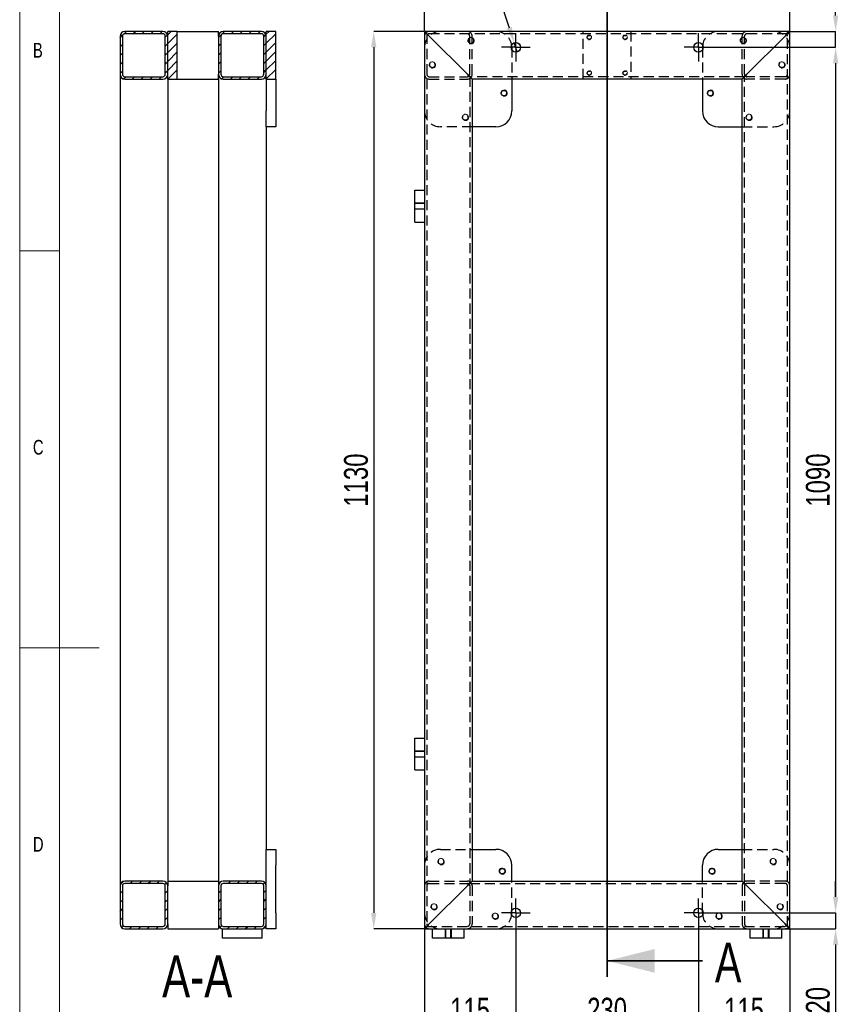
# Model space of a CAD drawing. Header units: millimetres. Extents: x 5 to 415, y 5 to 345.
# Tile 4 of 11: x 5 to 108, y 104 to 228. Entities that reach past the tile are written whole.
import ezdxf

# ---------------------------------------------------------------- set-up
doc = ezdxf.new("R2010")
doc.units = ezdxf.units.MM
doc.header["$PDSIZE"] = -1
doc.linetypes.add('CENTERX2', pattern=[20.32, 12.7, -2.54, 2.54, -2.54])
doc.linetypes.add('HIDDEN', pattern=[1.905, 1.27, -0.635])
for name, color, linetype in [('COTES', 1, 'Continuous'), ('NOTES', 6, 'Continuous'), ('TRAIT-FINS', 9, 'Continuous'), ('TRAIT-MIXTES', 3, 'CENTERX2'), ('TRAIT-TIRET', 2, 'HIDDEN')]:
    doc.layers.add(name, color=color, linetype=linetype)
doc.layers.add('TRAIT-FORT', color=4, linetype='Continuous', lineweight=25)
doc.styles.add('SLDTEXTSTYLE0', font='TXT', dxfattribs={"width": 0.75})
doc.dimstyles.new('SLDDIMSTYLE0', dxfattribs={"dimtxt": 3, "dimasz": 2, "dimexe": 0, "dimexo": 0.0625, "dimgap": 0.75, "dimtad": 1, "dimdec": 0, "dimlfac": 10, "dimrnd": 1e-09, "dimzin": 12, "dimdsep": 46, "dimtxsty": 'SLDTEXTSTYLE0', "dimsah": 1, "dimcen": 0.09, "dimadec": 0, "dimazin": 3, "dimtfac": 1, "dimtdec": 0, "dimtofl": 0, "dimtmove": 0, "dimatfit": 3, "dimfxl": 1, "dimfrac": 2, "dimtolj": 1, "dimtzin": 12, "dimarcsym": 0})
doc.dimstyles.new('SLDDIMSTYLE1', dxfattribs={"dimtxt": 3, "dimasz": 2, "dimexe": 0, "dimexo": 0.0625, "dimgap": 0.75, "dimtad": 1, "dimdec": 0, "dimlfac": 10, "dimrnd": 1e-09, "dimzin": 12, "dimdsep": 46, "dimtxsty": 'SLDTEXTSTYLE0', "dimsah": 1, "dimcen": 0.09, "dimadec": 0, "dimazin": 3, "dimtfac": 1, "dimtdec": 0, "dimtmove": 0, "dimatfit": 0, "dimfxl": 1, "dimfrac": 2, "dimtolj": 1, "dimtzin": 12, "dimarcsym": 0})
doc.dimstyles.new('SLDDIMSTYLE2', dxfattribs={"dimtxt": 3, "dimasz": 2, "dimexe": 0, "dimexo": 0.0625, "dimgap": 0.75, "dimtad": 0, "dimtih": 1, "dimtoh": 1, "dimdec": 0, "dimlfac": 10, "dimrnd": 1e-09, "dimzin": 12, "dimdsep": 46, "dimtxsty": 'SLDTEXTSTYLE0', "dimblk1": 'NONE', "dimsah": 1, "dimcen": 0, "dimadec": 0, "dimazin": 3, "dimtfac": 1, "dimtdec": 0, "dimtmove": 0, "dimatfit": 3, "dimldrblk": 'NONE', "dimfxl": 1, "dimfrac": 2, "dimtolj": 1, "dimtzin": 12, "dimarcsym": 0})

# ---------------------------------------------------------------- blocks, each defined once
blk = doc.blocks.new('_D')
at = {"layer": 'COTES', "color": 0, "lineweight": -2, "transparency": 16777216}
for p, q in [((92.33, 224.11), (107.75, 224.11)), ((107.75, 222.11), (107.75, 117.11)), ((92.33, 115.11), (107.75, 115.11))]:
    blk.add_line(p, q, dxfattribs=at)
at = {"layer": 'COTES', "color": 0, "transparency": 16777216}
for points in [[(107.42, 222.11), (108.08, 222.11), (107.75, 224.11)], [(107.42, 117.11), (108.08, 117.11), (107.75, 115.11)]]:
    blk.add_solid(points, dxfattribs=at)
at = {"layer": 'Defpoints', "color": 0, "transparency": 16777216}
for p in [(92.27, 224.11), (92.27, 115.11), (107.75, 115.11)]:
    blk.add_point(p, dxfattribs=at)
at = {"layer": 'COTES', "color": 0, "transparency": 16777216, "insert": (104, 169.61), "char_height": 3, "attachment_point": 2, "rotation": 90, "style": 'SLDTEXTSTYLE0'}
blk.add_mtext('\\A1;1090', dxfattribs=at)
blk = doc.blocks.new('_D_1')
at = {"layer": 'COTES', "color": 0, "lineweight": -2, "transparency": 16777216}
for p, q in [((107.75, 228.11), (107.75, 236.98)), ((102.03, 226.11), (107.75, 226.11)), ((107.75, 224.11), (107.75, 226.11)), ((92.33, 224.11), (107.75, 224.11)), ((107.75, 222.11), (107.75, 220.11))]:
    blk.add_line(p, q, dxfattribs=at)
at = {"layer": 'COTES', "color": 0, "transparency": 16777216}
for points in [[(107.42, 228.11), (108.08, 228.11), (107.75, 226.11)], [(107.42, 222.11), (108.08, 222.11), (107.75, 224.11)]]:
    blk.add_solid(points, dxfattribs=at)
at = {"layer": 'Defpoints', "color": 0, "transparency": 16777216}
for p in [(101.97, 226.11), (107.75, 226.11), (92.27, 224.11)]:
    blk.add_point(p, dxfattribs=at)
at = {"layer": 'COTES', "color": 0, "transparency": 16777216, "insert": (104, 234.54), "char_height": 3, "attachment_point": 2, "rotation": 90, "style": 'SLDTEXTSTYLE0'}
blk.add_mtext('\\A1;20', dxfattribs=at)
blk = doc.blocks.new('_D_2')
at = {"layer": 'COTES', "color": 0, "lineweight": -2, "transparency": 16777216}
for p, q in [((107.75, 117.11), (107.75, 119.11)), ((92.33, 115.11), (107.75, 115.11)), ((107.75, 115.11), (107.75, 113.11)), ((102.03, 113.11), (107.75, 113.11)), ((107.75, 111.11), (107.75, 101.67))]:
    blk.add_line(p, q, dxfattribs=at)
at = {"layer": 'COTES', "color": 0, "transparency": 16777216}
for points in [[(107.42, 117.11), (108.08, 117.11), (107.75, 115.11)], [(107.42, 111.11), (108.08, 111.11), (107.75, 113.11)]]:
    blk.add_solid(points, dxfattribs=at)
at = {"layer": 'Defpoints', "color": 0, "transparency": 16777216}
for p in [(92.27, 115.11), (101.97, 113.11), (107.75, 113.11)]:
    blk.add_point(p, dxfattribs=at)
at = {"layer": 'COTES', "color": 0, "transparency": 16777216, "insert": (104, 104.11), "char_height": 3, "attachment_point": 2, "rotation": 90, "style": 'SLDTEXTSTYLE0'}
blk.add_mtext('\\A1;20', dxfattribs=at)
blk = doc.blocks.new('_D_3')
at = {"layer": 'COTES', "color": 0, "lineweight": -2, "transparency": 16777216}
for p, q in [((90.47, 113.25), (90.47, 100.67)), ((101.97, 113.05), (101.97, 100.67)), ((92.47, 100.67), (99.97, 100.67))]:
    blk.add_line(p, q, dxfattribs=at)
at = {"layer": 'COTES', "color": 0, "transparency": 16777216}
for points in [[(92.47, 101), (92.47, 100.33), (90.47, 100.67)], [(99.97, 101), (99.97, 100.33), (101.97, 100.67)]]:
    blk.add_solid(points, dxfattribs=at)
at = {"layer": 'Defpoints', "color": 0, "transparency": 16777216}
for p in [(90.47, 113.31), (101.97, 113.11), (101.97, 100.67)]:
    blk.add_point(p, dxfattribs=at)
at = {"layer": 'COTES', "color": 0, "transparency": 16777216, "insert": (96.22, 104.42), "char_height": 3, "attachment_point": 2, "style": 'SLDTEXTSTYLE0'}
blk.add_mtext('\\A1;115', dxfattribs=at)
blk = doc.blocks.new('_D_4')
at = {"layer": 'COTES', "color": 0, "lineweight": -2, "transparency": 16777216}
for p, q in [((67.47, 113.25), (67.47, 100.67)), ((90.47, 113.25), (90.47, 100.67)), ((88.47, 100.67), (69.47, 100.67))]:
    blk.add_line(p, q, dxfattribs=at)
at = {"layer": 'COTES', "color": 0, "transparency": 16777216}
for points in [[(69.47, 101), (69.47, 100.33), (67.47, 100.67)], [(88.47, 101), (88.47, 100.33), (90.47, 100.67)]]:
    blk.add_solid(points, dxfattribs=at)
at = {"layer": 'Defpoints', "color": 0, "transparency": 16777216}
for p in [(67.47, 113.31), (90.47, 113.31), (67.47, 100.67)]:
    blk.add_point(p, dxfattribs=at)
at = {"layer": 'COTES', "color": 0, "transparency": 16777216, "insert": (78.97, 104.42), "char_height": 3, "attachment_point": 2, "style": 'SLDTEXTSTYLE0'}
blk.add_mtext('\\A1;230', dxfattribs=at)
blk = doc.blocks.new('_D_5')
at = {"layer": 'COTES', "color": 0, "lineweight": -2, "transparency": 16777216}
for p, q in [((55.97, 113.05), (55.97, 100.67)), ((67.47, 113.25), (67.47, 100.67)), ((65.47, 100.67), (57.97, 100.67))]:
    blk.add_line(p, q, dxfattribs=at)
at = {"layer": 'COTES', "color": 0, "transparency": 16777216}
for points in [[(57.97, 101), (57.97, 100.33), (55.97, 100.67)], [(65.47, 101), (65.47, 100.33), (67.47, 100.67)]]:
    blk.add_solid(points, dxfattribs=at)
at = {"layer": 'Defpoints', "color": 0, "transparency": 16777216}
for p in [(55.97, 113.11), (67.47, 113.31), (55.97, 100.67)]:
    blk.add_point(p, dxfattribs=at)
at = {"layer": 'COTES', "color": 0, "transparency": 16777216, "insert": (61.72, 104.42), "char_height": 3, "attachment_point": 2, "style": 'SLDTEXTSTYLE0'}
blk.add_mtext('\\A1;115', dxfattribs=at)
blk = doc.blocks.new('_D_6')
at = {"layer": 'COTES', "color": 0, "lineweight": -2, "transparency": 16777216}
for p, q in [((55.97, 226.17), (55.97, 239.23)), ((99.97, 239.23), (57.97, 239.23)), ((101.97, 226.17), (101.97, 239.23))]:
    blk.add_line(p, q, dxfattribs=at)
at = {"layer": 'COTES', "color": 0, "transparency": 16777216}
for points in [[(57.97, 239.56), (57.97, 238.9), (55.97, 239.23)], [(99.97, 239.56), (99.97, 238.9), (101.97, 239.23)]]:
    blk.add_solid(points, dxfattribs=at)
at = {"layer": 'Defpoints', "color": 0, "transparency": 16777216}
for p in [(55.97, 239.23), (55.97, 226.11), (101.97, 226.11)]:
    blk.add_point(p, dxfattribs=at)
at = {"layer": 'COTES', "color": 0, "transparency": 16777216, "insert": (78.97, 242.98), "char_height": 3, "attachment_point": 2, "style": 'SLDTEXTSTYLE0'}
blk.add_mtext('\\A1;460', dxfattribs=at)
blk = doc.blocks.new('_D_7')
at = {"layer": 'COTES', "color": 0, "lineweight": -2, "transparency": 16777216}
for p, q in [((55.91, 226.11), (49.59, 226.11)), ((49.59, 224.11), (49.59, 115.11)), ((55.91, 113.11), (49.59, 113.11))]:
    blk.add_line(p, q, dxfattribs=at)
at = {"layer": 'COTES', "color": 0, "transparency": 16777216}
for points in [[(49.25, 224.11), (49.92, 224.11), (49.59, 226.11)], [(49.25, 115.11), (49.92, 115.11), (49.59, 113.11)]]:
    blk.add_solid(points, dxfattribs=at)
at = {"layer": 'Defpoints', "color": 0, "transparency": 16777216}
for p in [(55.97, 226.11), (49.59, 113.11), (55.97, 113.11)]:
    blk.add_point(p, dxfattribs=at)
at = {"layer": 'COTES', "color": 0, "transparency": 16777216, "insert": (45.84, 169.61), "char_height": 3, "attachment_point": 2, "rotation": 90, "style": 'SLDTEXTSTYLE0'}
blk.add_mtext('\\A1;1130', dxfattribs=at)
blk = doc.blocks.new('_D_8')
at = {"layer": 'COTES', "color": 0, "lineweight": -2, "transparency": 16777216}
for p, q in [((58.71, 244.3), (60.79, 244.3)), ((60.79, 244.3), (66.65, 226.58)), ((67.66, 223.54), (67.28, 224.68))]:
    blk.add_line(p, q, dxfattribs=at)
at = {"layer": 'COTES', "color": 0, "transparency": 16777216}
blk.add_solid([(66.97, 226.68), (66.34, 226.47), (67.28, 224.68)], dxfattribs=at)
at = {"layer": 'Defpoints', "color": 0, "transparency": 16777216}
for p in [(67.28, 224.68), (67.66, 223.54)]:
    blk.add_point(p, dxfattribs=at)
at = {"layer": 'COTES', "color": 0, "transparency": 16777216, "insert": (39.14, 245.84), "char_height": 3, "attachment_point": 1, "style": 'SLDTEXTSTYLE0'}
blk.add_mtext('\\A1;4x ∅12{\\fGDT;x}60', dxfattribs=at)
blk = doc.blocks.new('_None')
blk = doc.blocks.new('SW_CENTERMARKSYMBOL_0')
at = {"layer": 'TRAIT-MIXTES', "color": 0}
for p, q in [((0, 1.2), (0, 1.8)), ((-1.2, 0), (-1.8, 0)), ((0, 0), (-1.2, 0)), ((0, 0), (0, 1.2)), ((0, 0), (0, -1.2)), ((0, 0), (1.2, 0)), ((1.2, 0), (1.8, 0)), ((0, -1.2), (0, -1.8))]:
    blk.add_line(p, q, dxfattribs=at)
blk = doc.blocks.new('SW_CENTERMARKSYMBOL_1')
at = {"layer": 'TRAIT-MIXTES', "color": 0}
for p, q in [((0, 1.2), (0, 1.8)), ((-1.2, 0), (-1.8, 0)), ((0, 0), (-1.2, 0)), ((0, 0), (0, 1.2)), ((0, 0), (0, -1.2)), ((0, 0), (1.2, 0)), ((1.2, 0), (1.8, 0)), ((0, -1.2), (0, -1.8))]:
    blk.add_line(p, q, dxfattribs=at)
blk = doc.blocks.new('SW_CENTERMARKSYMBOL_2')
at = {"layer": 'TRAIT-MIXTES', "color": 0}
for p, q in [((0, 1.2), (0, 1.8)), ((-1.2, 0), (-1.8, 0)), ((0, 0), (-1.2, 0)), ((0, 0), (0, 1.2)), ((0, 0), (0, -1.2)), ((0, 0), (1.2, 0)), ((1.2, 0), (1.8, 0)), ((0, -1.2), (0, -1.8))]:
    blk.add_line(p, q, dxfattribs=at)
blk = doc.blocks.new('SW_CENTERMARKSYMBOL_3')
at = {"layer": 'TRAIT-MIXTES', "color": 0}
for p, q in [((0, 1.2), (0, 1.8)), ((-1.2, 0), (-1.8, 0)), ((0, 0), (-1.2, 0)), ((0, 0), (0, 1.2)), ((0, 0), (0, -1.2)), ((0, 0), (1.2, 0)), ((1.2, 0), (1.8, 0)), ((0, -1.2), (0, -1.8))]:
    blk.add_line(p, q, dxfattribs=at)

msp = doc.modelspace()

# ---------------------------------------------------------------- hatches: boundary and pattern name
at = {"layer": 'TRAIT-FINS'}
h = msp.add_hatch(dxfattribs=at)
h.set_pattern_fill('ANSI31', color=256, scale=0.25, angle=2.8e-322, style=0)
edge = h.paths.add_edge_path(flags=0)
edge.add_line((17.639, 225.511), (17.639, 220.711))
edge.add_arc((18.239, 220.711), 0.6, 180, 270)
edge.add_line((18.239, 220.111), (23.039, 220.111))
edge.add_arc((23.039, 220.711), 0.6, 270, 360)
edge.add_line((23.639, 220.711), (23.639, 225.511))
edge.add_arc((23.039, 225.511), 0.6, 0, 90)
edge.add_line((23.039, 226.111), (18.239, 226.111))
edge.add_arc((18.239, 225.511), 0.6, 90, 180)
edge = h.paths.add_edge_path(flags=0)
edge.add_arc((18.239, 220.711), 0.3, 180, 270, ccw=False)
edge.add_line((17.939, 220.711), (17.939, 225.511))
edge.add_arc((18.239, 225.511), 0.3, 90, 180, ccw=False)
edge.add_line((18.239, 225.811), (23.039, 225.811))
edge.add_arc((23.039, 225.511), 0.3, 0, 90, ccw=False)
edge.add_line((23.339, 225.511), (23.339, 220.711))
edge.add_arc((23.039, 220.711), 0.3, 270, 360, ccw=False)
edge.add_line((23.039, 220.411), (18.239, 220.411))
h = msp.add_hatch(dxfattribs=at)
h.set_pattern_fill('ANSI31', color=256, scale=0.25, angle=2.8e-322, style=0)
h.paths.add_polyline_path([(23.639, 220.111), (24.839, 220.111), (24.839, 226.111), (23.639, 226.111)], flags=0)
h = msp.add_hatch(dxfattribs=at)
h.set_pattern_fill('ANSI31', color=256, scale=0.25, angle=2.8e-322, style=0)
edge = h.paths.add_edge_path(flags=0)
edge.add_line((30.039, 225.511), (30.039, 220.711))
edge.add_arc((30.639, 220.711), 0.6, 180, 270)
edge.add_line((30.639, 220.111), (35.439, 220.111))
edge.add_arc((35.439, 220.711), 0.6, 270, 360)
edge.add_line((36.039, 220.711), (36.039, 225.511))
edge.add_arc((35.439, 225.511), 0.6, 0, 90)
edge.add_line((35.439, 226.111), (30.639, 226.111))
edge.add_arc((30.639, 225.511), 0.6, 90, 180)
edge = h.paths.add_edge_path(flags=0)
edge.add_arc((30.639, 220.711), 0.3, 180, 270, ccw=False)
edge.add_line((30.339, 220.711), (30.339, 225.511))
edge.add_arc((30.639, 225.511), 0.3, 90, 180, ccw=False)
edge.add_line((30.639, 225.811), (35.439, 225.811))
edge.add_arc((35.439, 225.511), 0.3, 0, 90, ccw=False)
edge.add_line((35.739, 225.511), (35.739, 220.711))
edge.add_arc((35.439, 220.711), 0.3, 270, 360, ccw=False)
edge.add_line((35.439, 220.411), (30.639, 220.411))
h = msp.add_hatch(dxfattribs=at)
h.set_pattern_fill('ANSI31', color=256, scale=0.25, angle=2.8e-322, style=0)
h.paths.add_polyline_path([(36.039, 220.111), (37.239, 220.111), (37.239, 226.111), (36.039, 226.111)], flags=0)
h = msp.add_hatch(dxfattribs=at)
h.set_pattern_fill('ANSI31', color=256, scale=0.25, angle=2.8e-322, style=0)
edge = h.paths.add_edge_path(flags=0)
edge.add_line((23.039, 119.111), (18.239, 119.111))
edge.add_arc((18.239, 118.511), 0.6, 90, 180)
edge.add_line((17.639, 118.511), (17.639, 113.711))
edge.add_arc((18.239, 113.711), 0.6, 180, 270)
edge.add_line((18.239, 113.111), (23.039, 113.111))
edge.add_arc((23.039, 113.711), 0.6, 270, 360)
edge.add_line((23.639, 113.711), (23.639, 118.511))
edge.add_arc((23.039, 118.511), 0.6, 0, 90)
edge = h.paths.add_edge_path(flags=0)
edge.add_arc((18.239, 118.511), 0.3, 90, 180, ccw=False)
edge.add_line((18.239, 118.811), (23.039, 118.811))
edge.add_arc((23.039, 118.511), 0.3, 0, 90, ccw=False)
edge.add_line((23.339, 118.511), (23.339, 113.711))
edge.add_arc((23.039, 113.711), 0.3, 270, 360, ccw=False)
edge.add_line((23.039, 113.411), (18.239, 113.411))
edge.add_arc((18.239, 113.711), 0.3, 180, 270, ccw=False)
edge.add_line((17.939, 113.711), (17.939, 118.511))
h = msp.add_hatch(dxfattribs=at)
h.set_pattern_fill('ANSI31', color=256, scale=0.25, angle=2.8e-322, style=0)
edge = h.paths.add_edge_path(flags=0)
edge.add_line((35.439, 119.111), (30.639, 119.111))
edge.add_arc((30.639, 118.511), 0.6, 90, 180)
edge.add_line((30.039, 118.511), (30.039, 113.711))
edge.add_arc((30.639, 113.711), 0.6, 180, 270)
edge.add_line((30.639, 113.111), (35.439, 113.111))
edge.add_arc((35.439, 113.711), 0.6, 270, 360)
edge.add_line((36.039, 113.711), (36.039, 118.511))
edge.add_arc((35.439, 118.511), 0.6, 0, 90)
edge = h.paths.add_edge_path(flags=0)
edge.add_arc((30.639, 118.511), 0.3, 90, 180, ccw=False)
edge.add_line((30.639, 118.811), (35.439, 118.811))
edge.add_arc((35.439, 118.511), 0.3, 0, 90, ccw=False)
edge.add_line((35.739, 118.511), (35.739, 113.711))
edge.add_arc((35.439, 113.711), 0.3, 270, 360, ccw=False)
edge.add_line((35.439, 113.411), (30.639, 113.411))
edge.add_arc((30.639, 113.711), 0.3, 180, 270, ccw=False)
edge.add_line((30.339, 113.711), (30.339, 118.511))

# ---------------------------------------------------------------- linework, layer by layer
at = {"lineweight": 18}
for p, q in [((5, 292), (5, 5)), ((10, 287), (10, 10)), ((5, 198.5), (10, 198.5)), ((5, 148.5), (15, 148.5))]:
    msp.add_line(p, q, dxfattribs=at)
at = {"lineweight": 35}
for p, q in [((78.971, 234.82), (78.971, 107.067)), ((90.971, 109.067), (78.971, 109.067))]:
    msp.add_line(p, q, dxfattribs=at)
msp.add_solid([(78.971, 109.067), (84.971, 107.567), (84.971, 110.567)], dxfattribs=at)
at = {"layer": 'TRAIT-FINS', "lineweight": 18}
for p, q in [((54.771, 204.511), (55.971, 204.511)), ((54.771, 203.711), (55.971, 203.711)), ((55.971, 203.711), (55.971, 204.511)), ((54.771, 135.511), (55.971, 135.511)), ((55.971, 134.711), (55.971, 135.511)), ((54.771, 134.711), (55.971, 134.711)), ((58.571, 111.911), (58.571, 113.111)), ((59.371, 113.111), (58.571, 113.111)), ((59.371, 111.911), (59.371, 113.111)), ((98.571, 111.911), (98.571, 113.111)), ((99.371, 113.111), (98.571, 113.111)), ((99.371, 111.911), (99.371, 113.111))]:
    msp.add_line(p, q, dxfattribs=at)
for centre, radius in [((61.83, 224.943), 0.4), ((76.721, 225.361), 0.3), ((76.721, 225.361), 0.3), ((81.221, 225.361), 0.3), ((81.221, 225.361), 0.3), ((96.112, 224.943), 0.4), ((56.962, 221.883), 0.4), ((100.981, 221.883), 0.4), ((76.721, 220.861), 0.3), ((76.721, 220.861), 0.3), ((81.221, 220.861), 0.3), ((81.221, 220.861), 0.3), ((65.981, 218.339), 0.4), ((91.962, 218.339), 0.4), ((61.112, 215.279), 0.4), ((96.83, 215.279), 0.4), ((58.057, 121.549), 0.4), ((99.885, 121.549), 0.4), ((65.765, 120.355), 0.4), ((92.177, 120.355), 0.4), ((57.177, 115.867), 0.4), ((100.765, 115.867), 0.4), ((64.885, 114.673), 0.4), ((93.057, 114.673), 0.4)]:
    msp.add_arc(centre, radius, 255, 195, dxfattribs=at)
at = {"layer": 'TRAIT-FORT', "lineweight": 25}
for p, q in [((23.039, 226.111), (18.239, 226.111)), ((23.039, 225.811), (18.239, 225.811)), ((23.639, 220.111), (23.639, 226.111)), ((24.839, 226.111), (23.639, 226.111)), ((24.839, 220.111), (24.839, 226.111)), ((24.839, 226.111), (30.039, 226.111)), ((30.039, 225.511), (30.039, 226.111)), ((35.439, 226.111), (30.639, 226.111)), ((35.439, 225.811), (30.639, 225.811)), ((36.039, 220.111), (36.039, 226.111)), ((37.239, 226.111), (36.039, 226.111)), ((37.239, 220.111), (37.239, 226.111)), ((55.971, 226.111), (55.971, 113.111)), ((101.971, 226.111), (55.971, 226.111)), ((101.971, 113.111), (101.971, 226.111)), ((17.639, 225.511), (17.639, 220.711)), ((17.939, 225.511), (17.939, 220.711)), ((23.339, 220.711), (23.339, 225.511)), ((23.639, 220.711), (23.639, 225.511)), ((30.039, 225.511), (30.039, 220.711)), ((30.339, 225.511), (30.339, 220.711)), ((35.739, 220.711), (35.739, 225.511)), ((36.039, 220.711), (36.039, 225.511)), ((56.571, 225.511), (61.371, 220.711)), ((96.571, 220.711), (101.371, 225.511)), ((17.639, 220.711), (17.639, 118.511)), ((30.039, 220.111), (30.039, 220.711)), ((18.239, 220.411), (23.039, 220.411)), ((18.239, 220.111), (23.039, 220.111)), ((23.639, 220.111), (24.839, 220.111)), ((23.639, 220.111), (23.639, 119.111)), ((24.839, 220.111), (30.039, 220.111)), ((30.039, 220.111), (30.039, 119.111)), ((30.639, 220.411), (35.439, 220.411)), ((30.639, 220.111), (35.439, 220.111)), ((36.039, 220.111), (37.239, 220.111)), ((36.039, 220.111), (36.039, 216.111)), ((37.239, 220.111), (37.239, 216.111)), ((61.971, 220.111), (61.971, 119.111)), ((95.971, 220.111), (61.971, 220.111)), ((66.971, 220.111), (66.971, 216.111)), ((90.971, 220.111), (90.971, 216.111)), ((95.971, 119.111), (95.971, 220.111)), ((36.039, 214.111), (36.039, 216.111)), ((37.239, 216.111), (37.239, 214.111)), ((36.039, 214.111), (36.039, 123.111)), ((37.239, 214.111), (36.039, 214.111)), ((64.971, 214.111), (61.971, 214.111)), ((92.971, 214.111), (95.971, 214.111)), ((54.771, 206.111), (55.971, 206.111)), ((54.771, 202.111), (54.771, 206.111)), ((54.771, 202.111), (55.971, 202.111)), ((54.771, 133.111), (54.771, 137.111)), ((54.771, 137.111), (55.971, 137.111)), ((54.771, 133.111), (55.971, 133.111)), ((36.039, 121.111), (36.039, 123.111)), ((36.039, 123.111), (37.239, 123.111)), ((37.239, 123.111), (37.239, 121.111)), ((61.971, 123.111), (64.971, 123.111)), ((92.971, 123.111), (95.971, 123.111)), ((36.039, 118.511), (36.039, 121.111)), ((37.239, 115.111), (37.239, 121.111)), ((66.971, 119.111), (66.971, 121.111)), ((90.971, 119.111), (90.971, 121.111)), ((23.039, 119.111), (18.239, 119.111)), ((23.639, 119.111), (23.639, 118.511)), ((23.639, 119.111), (30.039, 119.111)), ((30.039, 119.111), (30.039, 118.511)), ((35.439, 119.111), (30.639, 119.111)), ((61.971, 119.111), (95.971, 119.111)), ((17.639, 118.511), (17.639, 113.711)), ((17.939, 118.511), (17.939, 113.711)), ((23.039, 118.811), (18.239, 118.811)), ((23.339, 113.711), (23.339, 118.511)), ((23.639, 113.711), (23.639, 118.511)), ((30.039, 118.511), (30.039, 113.711)), ((30.339, 118.511), (30.339, 113.711)), ((35.439, 118.811), (30.639, 118.811)), ((35.739, 113.711), (35.739, 118.511)), ((36.039, 113.711), (36.039, 118.511)), ((56.571, 113.711), (61.371, 118.511)), ((96.571, 118.511), (101.371, 113.711)), ((37.239, 115.111), (37.239, 113.111)), ((18.239, 113.411), (23.039, 113.411)), ((18.239, 113.111), (23.039, 113.111)), ((23.639, 113.711), (23.639, 113.111)), ((23.639, 113.111), (30.039, 113.111)), ((30.039, 113.711), (30.039, 113.111)), ((30.539, 111.911), (30.539, 113.111)), ((30.639, 113.411), (35.439, 113.411)), ((30.639, 113.111), (35.439, 113.111)), ((35.539, 111.911), (35.539, 113.111)), ((36.039, 113.111), (36.039, 113.711)), ((37.239, 113.111), (36.039, 113.111)), ((55.971, 113.111), (101.971, 113.111)), ((56.971, 111.911), (56.971, 113.111)), ((60.971, 111.911), (60.971, 113.111)), ((96.971, 111.911), (96.971, 113.111)), ((100.971, 111.911), (100.971, 113.111)), ((35.539, 111.911), (30.539, 111.911)), ((60.971, 111.911), (56.971, 111.911)), ((100.971, 111.911), (96.971, 111.911))]:
    msp.add_line(p, q, dxfattribs=at)
at = {"layer": 'TRAIT-FORT', "lineweight": 25, "flags": 128}
for points in [[(55.971, 226.111), (55.983, 226.099), (56.017, 226.065), (56.072, 226.01), (56.147, 225.935), (56.238, 225.844), (56.341, 225.74), (56.454, 225.628), (56.571, 225.511)], [(56.571, 225.511), (56.454, 225.628), (56.341, 225.74), (56.238, 225.844), (56.147, 225.935), (56.072, 226.01), (56.017, 226.065), (55.983, 226.099), (55.971, 226.111)], [(101.371, 225.511), (101.475, 225.615), (101.576, 225.716), (101.671, 225.811), (101.757, 225.897), (101.831, 225.97), (101.891, 226.03), (101.935, 226.075), (101.962, 226.102), (101.971, 226.111)], [(101.971, 226.111), (101.96, 226.099), (101.925, 226.065), (101.87, 226.01), (101.795, 225.935), (101.704, 225.844), (101.601, 225.74), (101.488, 225.628), (101.371, 225.511)], [(61.371, 220.711), (61.488, 220.594), (61.601, 220.481), (61.704, 220.378), (61.795, 220.287), (61.87, 220.212), (61.925, 220.157), (61.96, 220.122), (61.971, 220.111)], [(61.971, 220.111), (61.962, 220.12), (61.935, 220.147), (61.891, 220.191), (61.831, 220.251), (61.757, 220.325), (61.671, 220.411), (61.576, 220.506), (61.475, 220.607), (61.371, 220.711)], [(95.971, 220.111), (95.98, 220.12), (96.007, 220.147), (96.051, 220.191), (96.111, 220.251), (96.185, 220.325), (96.271, 220.411), (96.366, 220.506), (96.467, 220.607), (96.571, 220.711)], [(96.571, 220.711), (96.454, 220.594), (96.341, 220.481), (96.238, 220.378), (96.147, 220.287), (96.072, 220.212), (96.017, 220.157), (95.983, 220.122), (95.971, 220.111)], [(61.371, 118.511), (61.488, 118.628), (61.601, 118.74), (61.704, 118.844), (61.795, 118.935), (61.87, 119.01), (61.925, 119.065), (61.96, 119.099), (61.971, 119.111)], [(61.971, 119.111), (61.962, 119.102), (61.935, 119.075), (61.891, 119.03), (61.831, 118.97), (61.757, 118.897), (61.671, 118.811), (61.576, 118.716), (61.475, 118.615), (61.371, 118.511)], [(95.971, 119.111), (95.98, 119.102), (96.007, 119.075), (96.051, 119.03), (96.111, 118.97), (96.185, 118.897), (96.271, 118.811), (96.366, 118.716), (96.467, 118.615), (96.571, 118.511)], [(96.571, 118.511), (96.454, 118.628), (96.341, 118.74), (96.238, 118.844), (96.147, 118.935), (96.072, 119.01), (96.017, 119.065), (95.983, 119.099), (95.971, 119.111)], [(55.971, 113.111), (55.983, 113.122), (56.017, 113.157), (56.072, 113.212), (56.147, 113.287), (56.238, 113.378), (56.341, 113.481), (56.454, 113.594), (56.571, 113.711)], [(56.571, 113.711), (56.454, 113.594), (56.341, 113.481), (56.238, 113.378), (56.147, 113.287), (56.072, 113.212), (56.017, 113.157), (55.983, 113.122), (55.971, 113.111)], [(101.371, 113.711), (101.488, 113.594), (101.601, 113.481), (101.704, 113.378), (101.795, 113.287), (101.87, 113.212), (101.925, 113.157), (101.96, 113.122), (101.971, 113.111)], [(101.971, 113.111), (101.96, 113.122), (101.925, 113.157), (101.87, 113.212), (101.795, 113.287), (101.704, 113.378), (101.601, 113.481), (101.488, 113.594), (101.371, 113.711)]]:
    msp.add_lwpolyline(points, dxfattribs=at)
at = {"layer": 'TRAIT-FORT', "lineweight": 25}
for centre, radius in [((67.471, 224.111), 0.6), ((90.471, 224.111), 0.6), ((65.981, 218.339), 0.34), ((91.962, 218.339), 0.34), ((65.765, 120.355), 0.34), ((92.177, 120.355), 0.34), ((67.471, 115.111), 0.6), ((90.471, 115.111), 0.6)]:
    msp.add_circle(centre, radius, dxfattribs=at)
for centre, radius, start, end in [((18.239, 225.511), 0.6, 90, 180), ((18.239, 225.511), 0.3, 90, 180), ((23.039, 225.511), 0.6, 0, 90), ((23.039, 225.511), 0.3, 0, 90), ((30.639, 225.511), 0.6, 90, 180), ((30.639, 225.511), 0.3, 90, 180), ((35.439, 225.511), 0.6, 0, 90), ((35.439, 225.511), 0.3, 0, 90), ((18.239, 220.711), 0.6, 180, 270), ((18.239, 220.711), 0.3, 180, 270), ((23.039, 220.711), 0.6, 270, 0), ((23.039, 220.711), 0.3, 270, 0), ((30.639, 220.711), 0.6, 180, 270), ((30.639, 220.711), 0.3, 180, 270), ((35.439, 220.711), 0.3, 270, 0), ((35.439, 220.711), 0.6, 270, 0), ((64.971, 216.111), 2, 270, 0), ((92.971, 216.111), 2, 180, 270), ((64.971, 121.111), 2, 0, 90), ((92.971, 121.111), 2, 90, 180), ((18.239, 118.511), 0.6, 90, 180), ((23.039, 118.511), 0.6, 0, 90), ((30.639, 118.511), 0.6, 90, 180), ((35.439, 118.511), 0.6, 0, 90), ((18.239, 118.511), 0.3, 90, 180), ((23.039, 118.511), 0.3, 0, 90), ((30.639, 118.511), 0.3, 90, 180), ((35.439, 118.511), 0.3, 0, 90), ((18.239, 113.711), 0.6, 180, 270), ((18.239, 113.711), 0.3, 180, 270), ((23.039, 113.711), 0.3, 270, 0), ((23.039, 113.711), 0.6, 270, 0), ((30.639, 113.711), 0.6, 180, 270), ((30.639, 113.711), 0.3, 180, 270), ((35.439, 113.711), 0.3, 270, 0), ((35.439, 113.711), 0.6, 270, 0)]:
    msp.add_arc(centre, radius, start, end, dxfattribs=at)
at = {"layer": 'TRAIT-TIRET'}
for p, q in [((56.271, 225.811), (56.271, 113.411)), ((101.671, 225.811), (56.271, 225.811)), ((75.971, 220.111), (75.971, 226.111)), ((81.971, 226.111), (81.971, 220.111)), ((101.671, 113.411), (101.671, 225.811)), ((61.671, 220.711), (61.671, 225.511)), ((61.971, 220.711), (61.971, 225.511)), ((95.971, 220.711), (95.971, 225.511)), ((96.271, 220.711), (96.271, 225.511)), ((66.971, 224.111), (66.971, 220.111)), ((90.971, 224.111), (90.971, 220.111)), ((56.571, 220.411), (61.371, 220.411)), ((56.571, 220.111), (61.371, 220.111)), ((61.671, 220.411), (61.671, 118.811)), ((96.271, 220.411), (61.671, 220.411)), ((96.271, 118.811), (96.271, 220.411)), ((101.371, 220.411), (96.571, 220.411)), ((101.371, 220.111), (96.571, 220.111)), ((61.971, 214.111), (57.971, 214.111)), ((95.971, 214.111), (99.971, 214.111)), ((55.971, 204.451), (54.771, 204.451)), ((54.771, 203.771), (55.971, 203.771)), ((55.971, 135.451), (54.771, 135.451)), ((54.771, 134.771), (55.971, 134.771)), ((57.971, 123.111), (61.971, 123.111)), ((95.971, 123.111), (99.971, 123.111)), ((56.571, 119.111), (61.371, 119.111)), ((66.971, 115.111), (66.971, 119.111)), ((90.971, 115.111), (90.971, 119.111)), ((101.371, 119.111), (96.571, 119.111)), ((56.571, 118.811), (61.371, 118.811)), ((61.671, 118.811), (96.271, 118.811)), ((61.671, 118.511), (61.671, 113.711)), ((61.971, 118.511), (61.971, 113.711)), ((95.971, 118.511), (95.971, 113.711)), ((96.271, 118.511), (96.271, 113.711)), ((101.371, 118.811), (96.571, 118.811)), ((56.271, 113.411), (101.671, 113.411)), ((58.631, 113.111), (58.631, 111.911)), ((59.311, 111.911), (59.311, 113.111)), ((98.631, 113.111), (98.631, 111.911)), ((99.311, 111.911), (99.311, 113.111))]:
    msp.add_line(p, q, dxfattribs=at)
for centre, radius in [((61.83, 224.943), 0.34), ((76.721, 225.361), 0.25), ((81.221, 225.361), 0.25), ((96.112, 224.943), 0.34), ((56.962, 221.883), 0.34), ((100.981, 221.883), 0.34), ((76.721, 220.861), 0.25), ((81.221, 220.861), 0.25), ((61.112, 215.279), 0.34), ((96.83, 215.279), 0.34), ((58.057, 121.549), 0.34), ((99.885, 121.549), 0.34), ((57.177, 115.867), 0.34), ((100.765, 115.867), 0.34), ((64.885, 114.673), 0.34), ((93.057, 114.673), 0.34)]:
    msp.add_circle(centre, radius, dxfattribs=at)
for centre, radius, start, end in [((56.571, 225.511), 0.6, 90, 180), ((57.971, 224.111), 2, 90, 180), ((56.571, 225.511), 0.3, 90, 180), ((61.371, 225.511), 0.6, 0, 90), ((61.371, 225.511), 0.3, 0, 90), ((64.971, 224.111), 2, 0, 90), ((92.971, 224.111), 2, 90, 180), ((96.571, 225.511), 0.6, 90, 180), ((96.571, 225.511), 0.3, 90, 180), ((99.971, 224.111), 2, 0, 90), ((101.371, 225.511), 0.6, 0, 90), ((101.371, 225.511), 0.3, 0, 90), ((56.571, 220.711), 0.6, 180, 270), ((56.571, 220.711), 0.3, 180, 270), ((61.371, 220.711), 0.6, 270, 0), ((61.371, 220.711), 0.3, 270, 0), ((96.571, 220.711), 0.6, 180, 270), ((96.571, 220.711), 0.3, 180, 270), ((101.371, 220.711), 0.6, 270, 0), ((101.371, 220.711), 0.3, 270, 0), ((57.971, 216.111), 2, 180, 270), ((99.971, 216.111), 2, 270, 0), ((57.971, 121.111), 2, 90, 180), ((99.971, 121.111), 2, 0, 90), ((56.571, 118.511), 0.6, 90, 180), ((61.371, 118.511), 0.6, 0, 90), ((96.571, 118.511), 0.6, 90, 180), ((101.371, 118.511), 0.6, 0, 90), ((56.571, 118.511), 0.3, 90, 180), ((61.371, 118.511), 0.3, 0, 90), ((96.571, 118.511), 0.3, 90, 180), ((101.371, 118.511), 0.3, 0, 90), ((57.971, 115.111), 2, 180, 270), ((64.971, 115.111), 2, 270, 0), ((92.971, 115.111), 2, 180, 270), ((99.971, 115.111), 2, 270, 0), ((56.571, 113.711), 0.6, 180, 270), ((56.571, 113.711), 0.3, 180, 270), ((61.371, 113.711), 0.3, 270, 0), ((61.371, 113.711), 0.6, 270, 0), ((96.571, 113.711), 0.6, 180, 270), ((96.571, 113.711), 0.3, 180, 270), ((101.371, 113.711), 0.6, 270, 0), ((101.371, 113.711), 0.3, 270, 0)]:
    msp.add_arc(centre, radius, start, end, dxfattribs=at)

# ---------------------------------------------------------------- block references
at = {"layer": 'TRAIT-MIXTES'}
for name, p in [('SW_CENTERMARKSYMBOL_0', (67.471, 224.111)), ('SW_CENTERMARKSYMBOL_1', (90.471, 224.111)), ('SW_CENTERMARKSYMBOL_2', (67.471, 115.111)), ('SW_CENTERMARKSYMBOL_3', (90.471, 115.111))]:
    msp.add_blockref(name, p, dxfattribs=at)

# ---------------------------------------------------------------- texts
at = {"insert": (92.542, 111.355), "char_height": 5, "attachment_point": 1, "style": 'SLDTEXTSTYLE0'}
msp.add_mtext('A', dxfattribs=at)
at = {"layer": 'NOTES', "style": 'SLDTEXTSTYLE0'}
for s, insert, char_height, attachment_point in [('B', (6.667, 224.668), 1.852, 1), ('C', (6.667, 174.668), 1.852, 1), ('D', (6.667, 124.668), 1.852, 1), ('A-A', (27.351, 109.753), 5.2917, 2)]:
    msp.add_mtext(s, dxfattribs=dict(at, insert=insert, char_height=char_height, attachment_point=attachment_point))

# ---------------------------------------------------------------- dimensions: what is measured, and where the dimension line sits
at = {"layer": 'COTES'}
dim = msp.add_diameter_dim_2p(p1=(67.66, 223.541), p2=(67.283, 224.68), text='4x <>{\\fGDT;x}60', dimstyle='SLDDIMSTYLE2', dxfattribs=at)
dim.commit()
dim.dimension.update_dxf_attribs({"geometry": '_D_8', "text_midpoint": (48.547, 244.305), "dimtype": 163})
for base, p1, p2, picture, middle in [((55.971, 239.23), (101.971, 226.111), (55.971, 226.111), '_D_6', (78.971, 239.23)), ((55.971, 100.667), (67.471, 113.311), (55.971, 113.111), '_D_5', (61.721, 100.667)), ((67.471, 100.667), (90.471, 113.311), (67.471, 113.311), '_D_4', (78.971, 100.667)), ((101.971, 100.667), (90.471, 113.311), (101.971, 113.111), '_D_3', (96.221, 100.667))]:
    dim = msp.add_linear_dim(base=base, p1=p1, p2=p2, dimstyle='SLDDIMSTYLE0', dxfattribs=at)
    dim.commit()
    dim.dimension.update_dxf_attribs({"geometry": picture, "text_midpoint": middle, "dimtype": 160})
for base, p1, p2, dimstyle, picture, middle in [((107.75, 226.111), (92.271, 224.111), (101.971, 226.111), 'SLDDIMSTYLE1', '_D_1', (107.75, 234.542)), ((49.587, 113.111), (55.971, 226.111), (55.971, 113.111), 'SLDDIMSTYLE0', '_D_7', (49.587, 169.611)), ((107.75, 115.111), (92.271, 224.111), (92.271, 115.111), 'SLDDIMSTYLE0', '_D', (107.75, 169.611)), ((107.75, 113.111), (92.271, 115.111), (101.971, 113.111), 'SLDDIMSTYLE1', '_D_2', (107.75, 104.11))]:
    dim = msp.add_linear_dim(base=base, p1=p1, p2=p2, angle=90, dimstyle=dimstyle, dxfattribs=at)
    dim.commit()
    dim.dimension.update_dxf_attribs({"geometry": picture, "text_midpoint": middle, "dimtype": 160})

doc.saveas('drawing.dxf')
